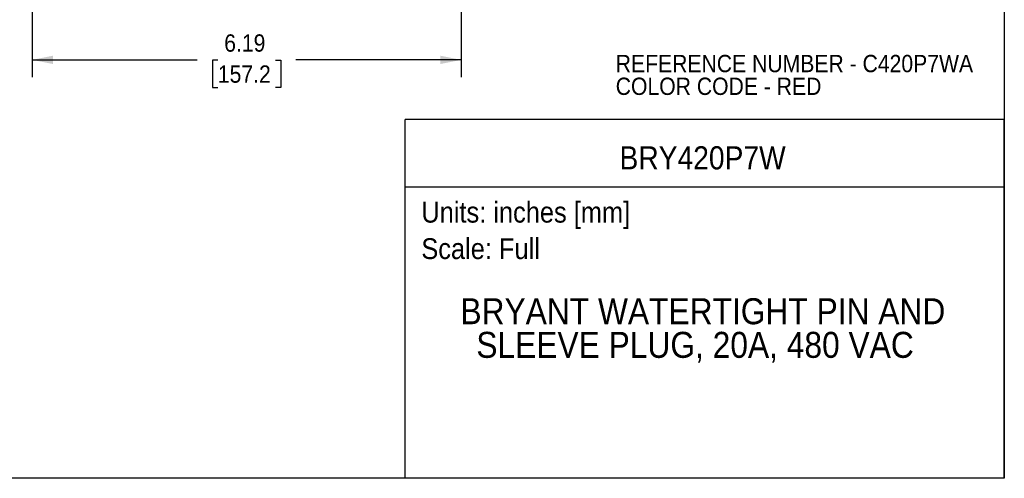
# Model space of a CAD drawing. Header units: inches. Extents: x 0 to 22, y 0 to 17.
# Tile 7 of 19: x 7.8 to 22, y 0 to 6.6. Entities that reach past the tile are written whole.
import ezdxf
from ezdxf.enums import TextEntityAlignment as Align

# ---------------------------------------------------------------- set-up
doc = ezdxf.new("R2010")
doc.units = ezdxf.units.IN
doc.header["$LTSCALE"] = 2
doc.header["$MEASUREMENT"] = 0
doc.linetypes.add('SLD-Solid', pattern=[0])
doc.layers.add('DIMENSIONS', color=140, linetype='SLD-Solid', lineweight=25)
doc.layers.add('TEXT', color=140, linetype='SLD-Solid', lineweight=25)
doc.layers.add('SLD-DEFPOINTS', color=7, linetype='Continuous')
doc.styles.add('SLDTEXTSTYLE0', font='GOTHIC.TTF', dxfattribs={"width": 0.913})
doc.dimstyles.new('SLDDIMSTYLE1', dxfattribs={"dimtxt": 0.25, "dimasz": 0.3, "dimexe": 0, "dimexo": 0.0625, "dimgap": 0.0625, "dimtad": 0, "dimtih": 1, "dimtoh": 1, "dimrnd": 1e-09, "dimzin": 12, "dimdsep": 46, "dimtxsty": 'SLDTEXTSTYLE0', "dimsah": 1, "dimcen": 0.09, "dimadec": 0, "dimazin": 3, "dimtfac": 1, "dimtofl": 0, "dimtmove": 0, "dimatfit": 3, "dimfxl": 0, "dimfrac": 2, "dimtolj": 1, "dimtzin": 12, "dimarcsym": 0})

# ---------------------------------------------------------------- blocks, each defined once
blk = doc.blocks.new('SW_NOTE_0')
at = {"layer": 'TEXT', "color": 0, "insert": (0, 0.383), "char_height": 0.3, "attachment_point": 1, "style": 'SLDTEXTSTYLE0'}
blk.add_mtext('Scale: Full', dxfattribs=at)
blk = doc.blocks.new('SW_NOTE_0_1')
at = {"layer": 'TEXT', "color": 0, "insert": (0, 0.383), "char_height": 0.3, "attachment_point": 1, "style": 'SLDTEXTSTYLE0'}
blk.add_mtext('Units: inches [mm]', dxfattribs=at)
blk = doc.blocks.new('Block1')
at = {"layer": 'TEXT'}
for p, q in [((22, 5.178), (13.358, 5.178)), ((13.358, 0), (13.358, 5.178)), ((22, 0), (22, 5.178)), ((13.358, 4.204), (22, 4.204)), ((22, 0), (13.358, 0))]:
    blk.add_line(p, q, dxfattribs=at)
for name, p in [('SW_NOTE_0_1', (13.59, 3.607)), ('SW_NOTE_0', (13.59, 3.081))]:
    blk.add_blockref(name, p, dxfattribs=at)
at = {"layer": 'TEXT', "color": 140, "style": 'SLDTEXTSTYLE0', "width": 0.913}
for tag, height, p in [('AUTOATTR0', 0.333, (16.449, 4.358)), ('AUTOATTR1_0', 0.375, (14.154, 2.111)), ('AUTOATTR1_1', 0.375, (14.383, 1.626))]:
    blk.add_attdef(tag, text='', height=height, dxfattribs=at).set_placement(p, align=Align.BOTTOM_LEFT)
blk = doc.blocks.new('Block2')
at = {"color": 7, "linetype": 'SLD-Solid', "lineweight": 18}
for q in [(22, 17), (0, 0)]:
    blk.add_line((22, 0), q, dxfattribs=at)
blk = doc.blocks.new('SW_NOTE_0_2')
at = {"layer": 'TEXT', "color": 0, "char_height": 0.25, "attachment_point": 1, "style": 'SLDTEXTSTYLE0'}
for s, insert in [('REFERENCE NUMBER - C420P7WA', (0, 0.319)), ('COLOR CODE - RED', (0, -0.009))]:
    blk.add_mtext(s, dxfattribs=dict(at, insert=insert))
blk = doc.blocks.new('_D_4')
at = {"layer": 'DIMENSIONS'}
for p, q in [((7.975, 8.467), (7.975, 5.788)), ((14.164, 8.36), (14.164, 5.788)), ((7.975, 6.038), (10.358, 6.038)), ((10.654, 6.036), (10.577, 6.036)), ((10.577, 6.036), (10.577, 5.639)), ((11.485, 6.036), (11.561, 6.036)), ((11.561, 6.036), (11.561, 5.639)), ((14.164, 6.038), (11.78, 6.038)), ((10.577, 5.639), (10.654, 5.639)), ((11.561, 5.639), (11.485, 5.639))]:
    blk.add_line(p, q, dxfattribs=at)
for points in [[(7.975, 6.038), (8.275, 5.978), (8.275, 6.098)], [(14.164, 6.038), (13.864, 6.098), (13.864, 5.978)]]:
    blk.add_solid(points, dxfattribs=at)
at = {"layer": 'DIMENSIONS', "char_height": 0.25, "attachment_point": 1, "style": 'SLDTEXTSTYLE0'}
for s, insert in [('6.19', (10.746, 6.406)), ('157.2', (10.654, 5.958))]:
    blk.add_mtext(s, dxfattribs=dict(at, insert=insert))

msp = doc.modelspace()

# ---------------------------------------------------------------- linework, layer by layer
at = {"color": 7, "linetype": 'SLD-Solid'}
for p, q in [((22, 17), (22, 0)), ((22, 0), (0, 0))]:
    msp.add_line(p, q, dxfattribs=at)

# ---------------------------------------------------------------- block references
at = {"layer": 'SLD-DEFPOINTS'}
msp.add_blockref('Block2', (0, 0), dxfattribs=at)
ref = msp.add_blockref('Block1', (0, 0), dxfattribs=at)
ref.add_attrib('AUTOATTR0', 'BRY420P7W', dxfattribs={"layer": 'TEXT', "height": 0.3333, "style": 'SLDTEXTSTYLE0', "width": 0.913}).set_placement((16.449, 4.358), align=Align.BOTTOM_LEFT)
ref.add_attrib('AUTOATTR1_0', 'BRYANT WATERTIGHT PIN AND ', dxfattribs={"layer": 'TEXT', "height": 0.375, "style": 'SLDTEXTSTYLE0', "width": 0.913}).set_placement((14.154, 2.111), align=Align.BOTTOM_LEFT)
ref.add_attrib('AUTOATTR1_1', 'SLEEVE PLUG, 20A, 480 VAC', dxfattribs={"layer": 'TEXT', "height": 0.375, "style": 'SLDTEXTSTYLE0', "width": 0.913}).set_placement((14.383, 1.626), align=Align.BOTTOM_LEFT)
at = {"layer": 'TEXT'}
msp.add_blockref('SW_NOTE_0_2', (16.394, 5.791), dxfattribs=at)

# ---------------------------------------------------------------- dimensions: what is measured, and where the dimension line sits
at = {"layer": 'DIMENSIONS'}
dim = msp.add_linear_dim(base=(7.975, 6.038), p1=(14.164, 8.692), p2=(7.975, 8.567), dimstyle='SLDDIMSTYLE1', dxfattribs=at)
dim.commit()
dim.dimension.update_dxf_attribs({"geometry": '_D_4', "text_midpoint": (11.069, 6.038), "dimtype": 160})

doc.saveas('drawing.dxf')
